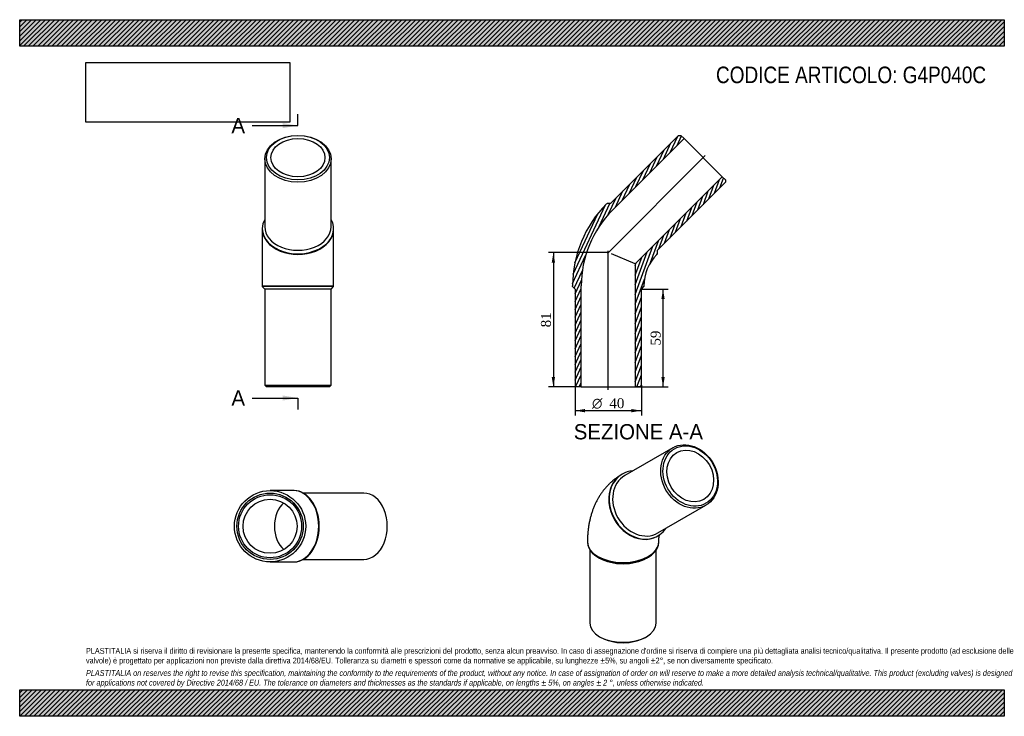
# Model space of a CAD drawing. Header units: millimetres. Extents: x 0 to 594, y 0 to 420.
import ezdxf
from ezdxf.enums import TextEntityAlignment as Align
from ezdxf.lldxf.tags import DXFTag

# ---------------------------------------------------------------- set-up
doc = ezdxf.new("R2010")
doc.units = ezdxf.units.MM
doc.header["$LTSCALE"] = 2
for name, color, linetype in [('Default', 7, 'Continuous'), ('DV4_Default', 7, 'Continuous'), ('G4P040C', 7, 'Continuous')]:
    doc.layers.add(name, color=color, linetype=linetype)
doc.styles.add('SEACAD_Solid_Edge_ANSI', font='seans.ttf')
doc.styles.add('SEACAD_Solid_Edge_ANSI1_Symbols', font='semeca1.ttf')
doc.styles.add('SEACAD_Times_New_Roman', font='times.ttf')
tags = doc.linetypes.add('CENTER2', pattern=[28.575, 19.05, -3.175, 3.175, -3.175]).pattern_tags.tags
tags[10:11] = [DXFTag(74, 4), DXFTag(75, 0), DXFTag(340, '0'), DXFTag(46, 0.0), DXFTag(50, 0.0), DXFTag(44, 0.0), DXFTag(45, 0.0)]
tags[8:9] = [DXFTag(74, 4), DXFTag(75, 0), DXFTag(340, '0'), DXFTag(46, 0.0), DXFTag(50, 0.0), DXFTag(44, 0.0), DXFTag(45, 0.0)]
tags[6:7] = [DXFTag(74, 4), DXFTag(75, 0), DXFTag(340, '0'), DXFTag(46, 0.0), DXFTag(50, 0.0), DXFTag(44, 0.0), DXFTag(45, 0.0)]
tags[4:5] = [DXFTag(74, 4), DXFTag(75, 0), DXFTag(340, '0'), DXFTag(46, 0.0), DXFTag(50, 0.0), DXFTag(44, 0.0), DXFTag(45, 0.0)]
doc.dimstyles.new('ANSImm', dxfattribs={"dimtxt": 6, "dimasz": 6, "dimexe": 3, "dimexo": 0, "dimgap": 1.5, "dimtad": 1, "dimdsep": 46, "dimtxsty": 'SEACAD_Times_New_Roman', "dimblk1": '_SE_FILLED', "dimblk2": '_SE_FILLED', "dimsah": 1, "dimcen": 3, "dimazin": 0, "dimtfac": 0.85, "dimtdec": 3, "dimtofl": 0, "dimtmove": 0, "dimatfit": 3, "dimfxl": 1, "dimarcsym": 0})
picture_1 = doc.add_image_def('image1.jpg', size_in_pixel=(4302, 1260))

# ---------------------------------------------------------------- blocks, each defined once
blk = doc.blocks.new('SE')
at = {"layer": 'G4P040C', "color": 7, "linetype": 'Continuous'}
for p, q in [((394.02, 161.9), (365.02, 145.16)), ((363.52, 146.02), (363.27, 145.88)), ((385.02, 110.52), (414.02, 127.26)), ((384.77, 108.64), (385.02, 108.78)), ((342.52, 105.16), (342.52, 104.75)), ((385.52, 104.75), (385.52, 105.16)), ((344.02, 100.19), (344.02, 56.17)), ((348.82, 95.97), (349.88, 95.36)), ((378.16, 95.36), (379.22, 95.97)), ((384.02, 56.17), (384.02, 100.19)), ((349.88, 48), (350.58, 47.59)), ((377.45, 47.59), (378.16, 48))]:
    blk.add_line(p, q, dxfattribs=at)
for centre, major_axis in [((404.02, 144.58), (10, -17.32)), ((404.52, 144.87), (-9.5, 16.45)), ((404.52, 144.87), (8.15, -14.12))]:
    blk.add_ellipse(centre, major_axis=major_axis, ratio=0.816497, dxfattribs=at)
for centre, major_axis, ratio, start_param, end_param in [((374.02, 127.26), (-10.75, 18.62), 0.816497, 0, 3.141593), ((374.27, 127.4), (-10.75, 18.62), 0.816497, 0, 3.517343), ((375.02, 127.84), (10, -17.32), 0.816497, 3.141593, 6.283185), ((374.27, 127.4), (-10.75, 18.62), 0.816497, 5.907435, 6.283185), ((364.02, 105.16), (21.5, 0), 0.57735, 3.141614, 6.282448), ((364.02, 104.75), (-21.5, 0), 0.57735, 0, 3.141593), ((364.02, 103.52), (-20, 0), 0.57735, 0.785398, 2.356195), ((364.02, 56.17), (20, 0), 0.57735, 3.141593, 6.283185), ((364.02, 55.35), (-19, 0), 0.57735, 0.785398, 2.356195)]:
    blk.add_ellipse(centre, major_axis=major_axis, ratio=ratio, start_param=start_param, end_param=end_param, dxfattribs=at)
for points, knots in [([(363.27, 145.88), (362.78, 145.59), (361.87, 145.05), (360.35, 144.03), (358.83, 142.89), (357.35, 141.67), (355.94, 140.38), (354.59, 139.01), (353.3, 137.58), (352.08, 136.07), (350.92, 134.5), (349.83, 132.86), (348.81, 131.15), (347.86, 129.38), (346.98, 127.54), (346.18, 125.65), (345.45, 123.69), (344.8, 121.67), (344.23, 119.59), (343.73, 117.46), (343.32, 115.28), (342.99, 113.04), (342.75, 110.76), (342.59, 108.46), (342.53, 106.53), (342.52, 105.5), (342.52, 105.16)], [0, 0, 0, 0, 0.032406, 0.072677, 0.112933, 0.153225, 0.193602, 0.234114, 0.274811, 0.315742, 0.356958, 0.398506, 0.440433, 0.482783, 0.525594, 0.568901, 0.612728, 0.657091, 0.701995, 0.747429, 0.793371, 0.839784, 0.886618, 0.933812, 0.981302, 1, 1, 1, 1]), ([(385.52, 105.16), (385.52, 105.33), (385.52, 105.76), (385.55, 106.48), (385.61, 107.22), (385.7, 107.88), (385.79, 108.45), (385.9, 108.93), (385.99, 109.28), (386.05, 109.45), (386.07, 109.52)], [0, 0, 0, 0, 0.0282018, 0.0803741, 0.1323205, 0.1840801, 0.2357772, 0.2875468, 0.3395418, 0.3759798, 0.3759798, 0.3759798, 0.3759798])]:
    blk.add_open_spline(points, degree=3, knots=knots, dxfattribs=at)
blk = doc.blocks.new('SE1')
at = {"layer": 'G4P040C', "color": 7, "linetype": 'Continuous'}
for p, q in [((147.86, 336.12), (147.86, 295.11)), ((187.86, 295.11), (187.86, 336.12)), ((146.36, 294.05), (146.36, 293.7)), ((146.36, 293.7), (146.36, 259.55)), ((189.36, 293.7), (189.36, 294.05)), ((189.36, 259.55), (189.36, 293.7)), ((146.36, 259.55), (189.36, 259.55)), ((146.36, 259.55), (146.36, 259.05)), ((189.36, 259.05), (146.36, 259.05)), ((146.36, 259.05), (147.86, 257.55)), ((187.86, 257.55), (147.86, 257.55)), ((147.86, 257.55), (147.86, 199.55)), ((187.86, 257.55), (189.36, 259.05)), ((187.86, 199.55), (187.86, 257.55)), ((189.36, 259.05), (189.36, 259.55)), ((147.86, 199.55), (187.86, 199.55)), ((147.86, 199.55), (148.86, 198.55)), ((186.86, 198.55), (148.86, 198.55)), ((186.86, 198.55), (187.86, 199.55))]:
    blk.add_line(p, q, dxfattribs=at)
for centre, major_axis in [((167.86, 336.12), (20, 0)), ((167.86, 336.83), (-19, 0)), ((167.86, 336.83), (16.3, 0))]:
    blk.add_ellipse(centre, major_axis=major_axis, ratio=0.707107, dxfattribs=at)
for centre, major_axis, start_param, end_param in [((167.86, 294.05), (-21.5, 0), 0, 3.517343), ((167.86, 294.05), (-21.5, 0), 5.907435, 6.283185), ((167.86, 293.7), (-21.5, 0), 0, 3.141593), ((167.86, 295.11), (-20, 0), 0, 3.141593)]:
    blk.add_ellipse(centre, major_axis=major_axis, ratio=0.707107, start_param=start_param, end_param=end_param, dxfattribs=at)
blk = doc.blocks.new('SE2')
at = {"layer": 'G4P040C', "color": 7, "linetype": 'Continuous'}
for p, q in [((165.19, 136.08), (151.05, 136.08)), ((165.54, 136.08), (165.19, 136.08)), ((207.62, 134.58), (171.12, 134.58)), ((151.05, 93.08), (165.19, 93.08)), ((165.19, 93.08), (165.54, 93.08)), ((171.12, 94.58), (207.62, 94.58))]:
    blk.add_line(p, q, dxfattribs=at)
for radius in [21.5, 20, 19, 16.3]:
    blk.add_circle((151.05, 114.58), radius, dxfattribs=at)
for centre, major_axis, start_param, end_param in [((165.19, 114.58), (0, 21.5), 3.141593, 6.283185), ((165.54, 114.58), (0, 21.5), 3.141593, 6.283185), ((207.62, 114.58), (0, -20), 0, 3.141593), ((165.19, 114.58), (0, -16.3), 3.67473, 5.750048)]:
    blk.add_ellipse(centre, major_axis=major_axis, ratio=0.707107, start_param=start_param, end_param=end_param, dxfattribs=at)
blk = doc.blocks.new('SE4')
at = {"color": 7, "linetype": 'Continuous', "style": 'SEACAD_Solid_Edge_ANSI'}
blk.add_text('A', height=9.2, dxfattribs=at).set_placement((127.74, 360.76), align=Align.TOP_LEFT)
blk = doc.blocks.new('SE5')
at = {"color": 7, "linetype": 'Continuous', "style": 'SEACAD_Solid_Edge_ANSI'}
blk.add_text('A', height=9.2, dxfattribs=at).set_placement((127.74, 196.51), align=Align.TOP_LEFT)
blk = doc.blocks.new('SEANNOT_GROUP')
at = {"linetype": 'Continuous'}
blk.add_hatch(color=7, dxfattribs=at).paths.add_polyline_path([(158.66, 354.62), (167.86, 356.16), (158.66, 357.69)])
at = {"color": 7, "linetype": 'Continuous'}
blk.add_lwpolyline([(140.26, 356.16), (167.86, 356.16)], dxfattribs=at)
blk = doc.blocks.new('SEANNOT_GROUP1')
at = {"linetype": 'Continuous'}
blk.add_hatch(color=7, dxfattribs=at).paths.add_polyline_path([(158.66, 190.38), (167.86, 191.91), (158.66, 193.45)])
at = {"color": 7, "linetype": 'Continuous'}
blk.add_lwpolyline([(140.26, 191.91), (167.86, 191.91)], dxfattribs=at)
blk = doc.blocks.new('SE3')
at = {"layer": 'Default', "color": 7, "linetype": 'CENTER2'}
for p, q in [((167.86, 356.16), (167.86, 363.06)), ((167.86, 191.91), (167.86, 185.01))]:
    blk.add_line(p, q, dxfattribs=at)
at = {"layer": 'Default', "color": 7, "linetype": 'CENTER2', "const_width": 0.0001}
blk.add_lwpolyline([(167.86, 356.16), (167.86, 191.91)], dxfattribs=at)
at = {"layer": 'Default'}
for name in ['SE4', 'SEANNOT_GROUP', 'SE5', 'SEANNOT_GROUP1']:
    blk.add_blockref(name, (0, 0), dxfattribs=at)
blk = doc.blocks.new('SE6')
at = {"layer": 'G4P040C', "linetype": 'Continuous'}
h = blk.add_hatch(dxfattribs=at)
h.set_pattern_fill('LINE', scale=0.62992, angle=65, style=0)
edge = h.paths.add_edge_path()
edge.add_line((356.47, 309.25), (354.35, 309.25))
edge.add_line((354.35, 309.25), (354, 308.9))
edge.add_arc((403.34, 259.55), 69.78, 135, 180)
edge.add_line((333.56, 259.55), (333.56, 259.05))
edge.add_line((333.56, 259.05), (335.06, 257.55))
edge.add_line((335.06, 257.55), (335.06, 199.55))
edge.add_line((335.06, 199.55), (336.06, 198.55))
edge.add_line((336.06, 198.55), (338.76, 198.55))
edge.add_line((338.76, 198.55), (338.76, 259.55))
edge.add_arc((403.34, 259.55), 64.58, 135, 180, ccw=False)
edge.add_line((357.67, 305.22), (400.81, 348.35))
edge.add_line((400.81, 348.35), (398.9, 350.26))
edge.add_line((398.9, 350.26), (397.48, 350.26))
edge.add_line((397.48, 350.26), (356.47, 309.25))
h = blk.add_hatch(dxfattribs=at)
h.set_pattern_fill('LINE', scale=0.62992, angle=70, style=0)
edge = h.paths.add_edge_path()
edge.add_line((384.75, 278.85), (384.75, 280.97))
edge.add_line((384.75, 280.97), (425.77, 321.98))
edge.add_line((425.77, 321.98), (425.77, 323.39))
edge.add_line((425.77, 323.39), (423.86, 325.3))
edge.add_line((423.86, 325.3), (371.36, 272.8))
edge.add_line((371.36, 272.8), (371.36, 198.55))
edge.add_line((371.36, 198.55), (374.06, 198.55))
edge.add_line((374.06, 198.55), (375.06, 199.55))
edge.add_line((375.06, 199.55), (375.06, 257.55))
edge.add_line((375.06, 257.55), (376.56, 259.05))
edge.add_line((376.56, 259.05), (376.56, 259.55))
edge.add_arc((403.34, 259.55), 26.78, 135, 180, ccw=False)
edge.add_line((384.4, 278.49), (384.75, 278.85))
at = {"layer": 'DV4_Default', "color": 7, "linetype": 'CENTER2'}
for p, q in [((354.52, 279.02), (413.57, 338.07)), ((355.06, 196.8), (355.06, 280.69))]:
    blk.add_line(p, q, dxfattribs=at)
at = {"layer": 'G4P040C', "color": 7, "linetype": 'Continuous'}
for p, q in [((397.48, 350.26), (356.47, 309.25)), ((357.67, 305.22), (400.81, 348.35)), ((397.48, 350.26), (398.9, 350.26)), ((400.81, 348.35), (398.9, 350.26)), ((400.81, 348.35), (423.86, 325.3)), ((423.86, 325.3), (371.36, 272.8)), ((384.75, 280.97), (425.77, 321.98)), ((425.77, 323.39), (423.86, 325.3)), ((425.77, 323.39), (425.77, 321.98)), ((354, 308.9), (354.35, 309.25)), ((356.47, 309.25), (354.35, 309.25)), ((384.75, 278.85), (384.75, 280.97)), ((371.36, 272.8), (356.97, 278.76)), ((384.75, 278.85), (384.4, 278.49)), ((371.36, 272.8), (371.36, 198.55)), ((333.56, 259.05), (333.56, 259.55)), ((333.56, 259.05), (335.06, 257.55)), ((335.06, 257.55), (335.06, 199.55)), ((338.76, 198.55), (338.76, 259.55)), ((375.06, 257.55), (376.56, 259.05)), ((375.06, 199.55), (375.06, 257.55)), ((376.56, 259.55), (376.56, 259.05)), ((336.06, 198.55), (335.06, 199.55)), ((338.76, 198.55), (336.06, 198.55)), ((338.76, 198.55), (371.36, 198.55)), ((374.06, 198.55), (371.36, 198.55)), ((375.06, 199.55), (374.06, 198.55))]:
    blk.add_line(p, q, dxfattribs=at)
for radius in [69.78, 64.58, 26.78]:
    blk.add_arc((403.34, 259.55), radius, 135, 180, dxfattribs=at)
blk = doc.blocks.new('DMBLK71')
at = {"layer": 'Default', "linetype": 'Continuous'}
for points in [[(389.12, 251.55), (388.12, 257.55), (387.12, 251.55)], [(389.12, 204.55), (387.12, 204.55), (388.12, 198.55)]]:
    blk.add_hatch(color=7, dxfattribs=at).paths.add_polyline_path(points)
at = {"layer": 'Default', "color": 7, "linetype": 'Continuous'}
for p, q in [((375.06, 257.55), (391.12, 257.55)), ((388.12, 198.55), (388.12, 257.55)), ((371.36, 198.55), (391.12, 198.55))]:
    blk.add_line(p, q, dxfattribs=at)
at = {"layer": 'Default', "color": 7, "linetype": 'Continuous', "style": 'SEACAD_Times_New_Roman'}
blk.add_text('59', height=6, rotation=90, dxfattribs=at).set_placement((380.62, 223.5), align=Align.TOP_LEFT)
blk = doc.blocks.new('_SE_FILLED')
at = {"color": 0}
blk.add_line((0, 0), (-1, 0), dxfattribs=at)
blk.add_solid([(0, 0), (-1, -0.1665), (-1, 0.1665), (0, 0)], dxfattribs=at)
blk = doc.blocks.new('GDimGGroup')
at = {"layer": 'Default', "linetype": 'Continuous'}
for points in [[(341.06, 183.27), (341.06, 185.27), (335.06, 184.27)], [(369.06, 183.27), (375.06, 184.27), (369.06, 185.27)]]:
    blk.add_hatch(color=7, dxfattribs=at).paths.add_polyline_path(points)
at = {"layer": 'Default', "color": 7, "linetype": 'Continuous'}
for p, q in [((335.06, 199.55), (335.06, 181.27)), ((375.06, 199.55), (375.06, 181.27)), ((375.06, 184.27), (335.06, 184.27))]:
    blk.add_line(p, q, dxfattribs=at)
for s, style, p in [('O', 'SEACAD_Solid_Edge_ANSI1_Symbols', (345.29, 191.77)), ('40', 'SEACAD_Times_New_Roman', (355.73, 191.77))]:
    blk.add_text(s, height=6, dxfattribs=dict(at, style=style)).set_placement(p, align=Align.TOP_LEFT)
blk = doc.blocks.new('DMBLK72')
at = {"layer": 'Default', "linetype": 'Continuous'}
for points in [[(320.96, 273.55), (322.96, 273.55), (321.96, 279.55)], [(320.96, 204.55), (321.96, 198.55), (322.96, 204.55)]]:
    blk.add_hatch(color=7, dxfattribs=at).paths.add_polyline_path(points)
at = {"layer": 'Default', "color": 7, "linetype": 'Continuous'}
for p, q in [((355.06, 279.55), (318.96, 279.55)), ((321.96, 279.55), (321.96, 198.55)), ((338.76, 198.55), (318.96, 198.55))]:
    blk.add_line(p, q, dxfattribs=at)
at = {"layer": 'Default', "color": 7, "linetype": 'Continuous', "style": 'SEACAD_Times_New_Roman'}
blk.add_text('81', height=6, rotation=90, dxfattribs=at).set_placement((314.46, 234.5), align=Align.TOP_LEFT)

msp = doc.modelspace()

# ---------------------------------------------------------------- hatches: boundary and pattern name
at = {"layer": 'Default', "linetype": 'Continuous'}
h = msp.add_hatch(dxfattribs=at)
h.set_pattern_fill('LINE', scale=0.62992, angle=45, style=0)
h.paths.add_polyline_path([(594, 404), (594, 420), (0, 420), (0, 404)])
for points in [[(594, 404), (594, 420), (0, 420), (0, 404)], [(594, 0), (594, 16), (0, 16), (0, 0)]]:
    msp.add_hatch(color=7, dxfattribs=at).paths.add_polyline_path(points)
h = msp.add_hatch(dxfattribs=at)
h.set_pattern_fill('LINE', scale=0.62992, angle=45, style=0)
h.paths.add_polyline_path([(594, 0), (594, 16), (0, 16), (0, 0)])

# ---------------------------------------------------------------- linework, layer by layer
at = {"layer": 'Default', "color": 7, "linetype": 'Continuous'}
for p, q in [((0, 420), (594, 420)), ((0, 404), (0, 420)), ((594, 420), (594, 404)), ((594, 404), (0, 404)), ((0, 16), (594, 16)), ((0, 0), (0, 16)), ((594, 16), (594, 0)), ((594, 0), (0, 0))]:
    msp.add_line(p, q, dxfattribs=at)

# ---------------------------------------------------------------- block references
at = {"layer": 'Default'}
for name in ['SE3', 'SE1', 'SE6', 'GDimGGroup', 'SE', 'SE2']:
    msp.add_blockref(name, (0, 0), dxfattribs=at)

# ---------------------------------------------------------------- texts
at = {"layer": 'Default', "color": 7, "linetype": 'Continuous', "style": 'SEACAD_Solid_Edge_ANSI'}
msp.add_text('SEZIONE A-A', height=9.2, dxfattribs=at).set_placement((334.277, 176.166), align=Align.TOP_LEFT)
at = {"layer": 'Default', "attachment_point": 1}
for s, insert, char_height, width in [('{\\fArial Narrow|b0||i0||c0|p34;\\C7;\\H10.;\\W1.;CODICE ARTICOLO: G4P040C}', (420.071, 391.736), 10, 163.62042), ("{\\fArial Narrow|b0||i0||c0|p34;\\C7;\\H3.5;\\W1.;PLASTITALIA si riserva il diritto di revisionare la presente specifica, mantenendo la conformità alle prescrizioni del prodotto, senza alcun preavviso. In caso di assegnazione d'ordine si riserva di compiere una più dettagliata analisi tecnico/qualitativa. Il presente prodotto (ad esclusione delle \\P}{\\fArial Narrow|b0||i0||c0|p34;\\C7;\\H3.5;\\W1.;valvole) è progettato per applicazioni non previste dalla direttiva 2014/68/EU. Tolleranza su diametri e spessori come da normative se applicabile, su lunghezze ±5%, su angoli ±2°, se non diversamente specificato.\\P}{\\fArial Narrow|b0||i0||c0|p34;\\C7;\\H1.;\\W1.;   \\P}{\\fArial Narrow|b0||i1||c0|p34;\\C7;\\H3.5;\\W1.;PLASTITALIA on reserves the right to revise this specification, maintaining the conformity to the requirements of the product, without any notice. In case of assignation of order on will reserve to make a more detailed analysis technical/qualitative. This product (excluding valves) is designed \\P}{\\fArial Narrow|b0||i1||c0|p34;\\C7;\\H3.5;\\W1.;for applications not covered by Directive 2014/68 / EU. The tolerance on diameters and thicknesses as the standards if applicable, on lengths ± 5%, on angles ± 2 °, unless otherwise indicated.\\P}", (40, 41.205), 3.5, 514)]:
    msp.add_mtext(s, dxfattribs=dict(at, insert=insert, char_height=char_height, width=width))

# ---------------------------------------------------------------- dimensions: what is measured, and where the dimension line sits
at = {"layer": 'Default', "color": 7, "linetype": 'Continuous'}
for base, p1, p2, picture, middle in [((314.779, 203.378), (355.056, 279.553), (338.756, 198.553), 'DMBLK72', (321.958, 239.053)), ((388.119, 257.553), (371.356, 198.553), (375.056, 257.553), 'DMBLK71', (388.119, 228.053))]:
    dim = msp.add_linear_dim(base=base, p1=p1, p2=p2, angle=90, text='\\A1;<>', dimstyle='ANSImm', dxfattribs=at)
    dim.commit()
    dim.dimension.update_dxf_attribs({"geometry": picture, "text_midpoint": middle, "dimtype": 160})

# ---------------------------------------------------------------- pictures from other files: only their frames are drawn
image = msp.add_image(picture_1, insert=(40, 358.206), size_in_units=(122.914, 36))
image.dxf.flags = 7

doc.saveas('drawing.dxf')
